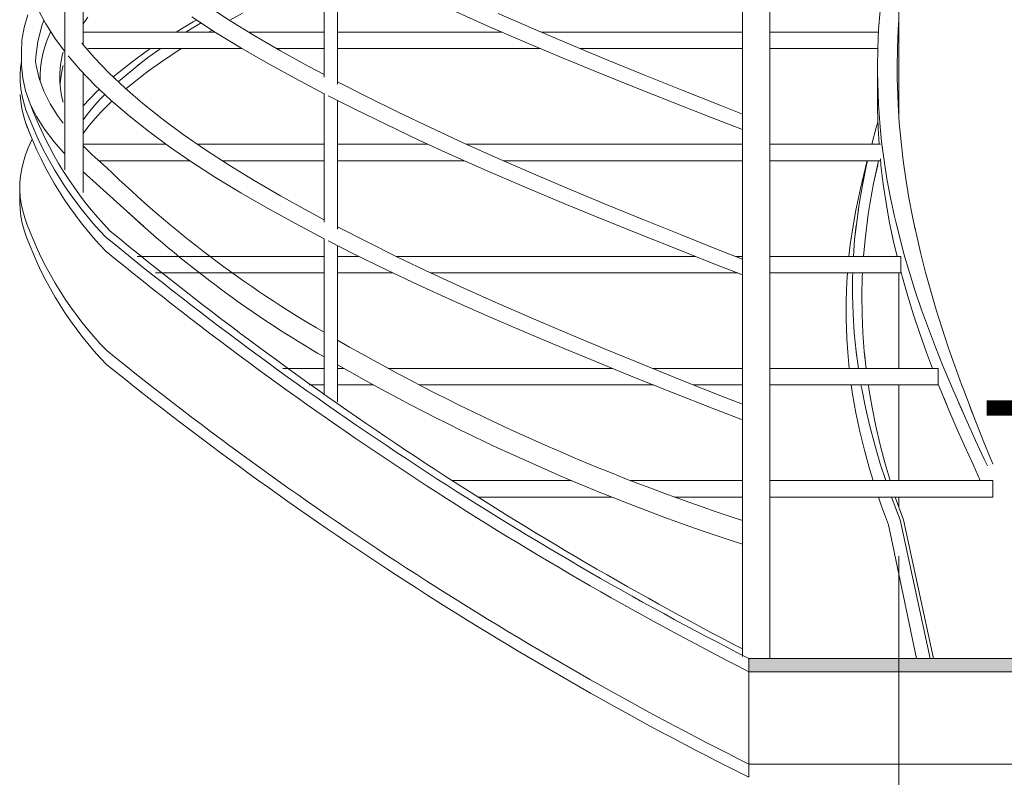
# Model space of a CAD drawing. Header units: centimetres. Extents: x 13236 to 130629, y -361 to 3059.
# Tile 41 of 205: x 76869 to 77018, y 574 to 689. Entities that reach past the tile are written whole.
import ezdxf

# ---------------------------------------------------------------- set-up
doc = ezdxf.new("R2010")
doc.units = ezdxf.units.CM
doc.header["$MEASUREMENT"] = 0
doc.linetypes.add('Wipeout_Contour', pattern=[100, 0, -100])
doc.layers.add('0_Nr_pióra__1', color=7, linetype='Continuous', lineweight=13)
doc.layers.add('0_Nr_pióra__103', color=7, linetype='Continuous', lineweight=5)
doc.styles.add('STYL_AUTOMATYCZNY_1', font='GOTHIC.TTF')

# ---------------------------------------------------------------- blocks, each defined once
blk = doc.blocks.new('Wymiary_72_4', base_point=(77054.69, 592.31))
at = {"layer": '0_Nr_pióra__1', "linetype": 'Continuous'}
for p, q in [((77054.69, 592.31), (77039.69, 607.31)), ((77039.69, 607.31), (77069.69, 607.31)), ((77069.69, 607.31), (77054.69, 592.31))]:
    blk.add_line(p, q, dxfattribs=at)
at = {"layer": '0_Nr_pióra__1', "insert": (77014.35, 615.27), "char_height": 22.5, "attachment_point": 7, "style": 'STYL_AUTOMATYCZNY_1'}
blk.add_mtext('\\A1;{\\pql;\\fCentury Gothic|b0|i0|c238|p34;+1,70}', dxfattribs=at)

msp = doc.modelspace()

# ---------------------------------------------------------------- linework, layer by layer
at = {"layer": '0_Nr_pióra__103', "linetype": 'Continuous'}
for p, q in [((76876.01, 666.43), (76876.01, 769.64)), ((76982.91, 592.31), (76982.91, 716.21)), ((76978.78, 592.62), (76978.78, 714.34)), ((76878.79, 685.41), (76878.79, 703.11)), ((76915.32, 680.48), (76915.32, 699.99)), ((76917.37, 679.43), (76917.37, 698.95)), ((77002.49, 681.69), (77002.49, 700.13)), ((76900.92, 689.15), (76897.33, 691.48)), ((76869.84, 688.02), (76870.42, 689.95)), ((76873.12, 688.59), (76871.89, 690.92)), ((76901.03, 689.14), (76902.96, 690.2)), ((76940.07, 688.29), (76934.82, 690.62)), ((76947.07, 687.83), (76941.73, 690.16)), ((76999.43, 687.71), (76999.66, 690.55)), ((76999.43, 687.71), (76999.66, 690.55)), ((76872.52, 688.25), (76872.83, 689.13)), ((76874.6, 686.26), (76873.12, 688.59)), ((76878.79, 688.59), (76879.51, 689.56)), ((76893.69, 687.8), (76895.48, 688.86)), ((76895.17, 687.8), (76896.68, 688.7)), ((76898.89, 687.27), (76895.28, 689.61)), ((76895.48, 688.86), (76895.98, 689.15)), ((76904.72, 686.82), (76900.92, 689.15)), ((76900.98, 689.11), (76901.03, 689.14)), ((77002.39, 687.71), (77002.49, 689.16)), ((77002.39, 687.71), (77002.49, 689.16)), ((76869.52, 686.09), (76869.84, 688.02)), ((76871.94, 685.91), (76872.52, 688.25)), ((76872.42, 687.86), (76872.48, 688.04)), ((76873.35, 686.14), (76873.8, 687.2)), ((76873.8, 687.2), (76873.89, 687.38)), ((76878.79, 687.31), (76898.84, 687.31)), ((76892.89, 687.31), (76893.69, 687.8)), ((76894.38, 687.31), (76895.17, 687.8)), ((76897.83, 687.31), (76898.36, 687.62)), ((76902.72, 684.94), (76898.89, 687.27)), ((76903.92, 687.31), (76915.32, 687.31)), ((76917.37, 687.31), (76942.34, 687.31)), ((76945.46, 685.96), (76940.07, 688.29)), ((76952.54, 685.5), (76947.07, 687.83)), ((76948.29, 687.31), (76978.78, 687.31)), ((76982.91, 687.31), (76999.41, 687.31)), ((76999.29, 684.87), (76999.43, 687.71)), ((76999.29, 684.87), (76999.43, 687.71)), ((77002.27, 684.87), (77002.39, 687.71)), ((77002.27, 684.87), (77002.39, 687.71)), ((76869.46, 684.16), (76869.52, 686.09)), ((76871.61, 683.58), (76871.94, 685.91)), ((76872.98, 685.08), (76873.35, 686.14)), ((76876.01, 684.37), (76874.6, 686.26)), ((76880.45, 683.47), (76878.58, 685.66)), ((76908.72, 684.48), (76904.72, 686.82)), ((76950.99, 683.62), (76945.46, 685.96)), ((76958.12, 683.17), (76952.54, 685.5)), ((76869.45, 682.25), (76869.46, 684.16)), ((76872.46, 682.95), (76872.68, 684.01)), ((76872.68, 684.01), (76872.98, 685.08)), ((76875.46, 682.95), (76875.67, 684.01)), ((76875.67, 684.01), (76875.75, 684.29)), ((76879.51, 684.81), (76902.95, 684.81)), ((76887.23, 683.55), (76888.73, 684.61)), ((76888.73, 684.61), (76889.02, 684.81)), ((76888.78, 683.55), (76890.27, 684.61)), ((76890.27, 684.61), (76890.56, 684.81)), ((76892.08, 683.78), (76893.67, 684.81)), ((76906.75, 682.61), (76902.72, 684.94)), ((76908.16, 684.81), (76915.32, 684.81)), ((76912.91, 682.15), (76908.72, 684.48)), ((76917.37, 684.81), (76925.86, 684.81)), ((76925.46, 684.81), (76948.18, 684.81)), ((76954.19, 684.81), (76978.78, 684.81)), ((76982.91, 684.81), (76999.29, 684.81)), ((76999.24, 682.04), (76999.29, 684.87)), ((76999.24, 682.04), (76999.29, 684.87)), ((77002.24, 682.04), (77002.27, 684.87)), ((77002.24, 682.04), (77002.27, 684.87)), ((77002.49, 674.73), (77002.49, 685.1)), ((76869.32, 681.89), (76869.45, 682.85)), ((76871.59, 682.84), (76871.61, 683.58)), ((76871.65, 682.23), (76871.59, 682.84)), ((76872.32, 681.89), (76872.46, 682.95)), ((76875.32, 681.89), (76875.46, 682.95)), ((76878.33, 681.6), (76876.51, 683.73)), ((76882.68, 681.14), (76880.45, 683.47)), ((76883.35, 680.51), (76886.23, 682.81)), ((76884.13, 679.77), (76887.37, 682.49)), ((76886.23, 682.81), (76887.23, 683.55)), ((76887.04, 682.23), (76887.37, 682.49)), ((76887.37, 682.49), (76888.78, 683.55)), ((76889, 681.66), (76890.51, 682.72)), ((76890.51, 682.72), (76892.08, 683.78)), ((76910.98, 680.28), (76906.75, 682.61)), ((76956.63, 681.29), (76950.99, 683.62)), ((76963.81, 680.84), (76958.12, 683.17)), ((76869.26, 680.83), (76869.32, 681.89)), ((76869.63, 680.32), (76869.45, 682.25)), ((76872.11, 680.3), (76871.65, 682.23)), ((76872.26, 680.83), (76872.32, 681.89)), ((76875.26, 680.83), (76875.32, 681.89)), ((76875.34, 680), (76875.49, 681.06)), ((76875.49, 681.06), (76875.72, 682.12)), ((76875.72, 682.12), (76875.75, 682.23)), ((76880.56, 679.26), (76878.33, 681.6)), ((76878.79, 662.99), (76878.79, 681.11)), ((76885.15, 678.81), (76882.68, 681.14)), ((76885.26, 678.71), (76888.69, 681.42)), ((76888.47, 681.26), (76889, 681.66)), ((76915.32, 680.87), (76912.91, 682.15)), ((76962.39, 678.96), (76956.63, 681.29)), ((76999.25, 681.25), (76999.24, 682.04)), ((76999.25, 681.25), (76999.24, 682.04)), ((76999.25, 675.59), (76999.24, 681.25)), ((76999.39, 676.37), (76999.25, 681.25)), ((77002.26, 680.28), (77002.24, 682.04)), ((77002.26, 680.28), (77002.24, 682.04)), ((76869.27, 679.76), (76869.26, 680.83)), ((76869.37, 678.7), (76869.27, 679.76)), ((76870.06, 678.39), (76869.63, 680.32)), ((76872.82, 678.37), (76872.11, 680.3)), ((76872.27, 679.85), (76872.26, 680.83)), ((76875.27, 679.76), (76875.26, 680.83)), ((76875.36, 678.7), (76875.27, 679.76)), ((76875.3, 679.44), (76875.34, 680)), ((76884.76, 680.36), (76884.84, 680.43)), ((76915.36, 677.97), (76910.98, 680.28)), ((76921.85, 677.49), (76917.37, 679.78)), ((76969.61, 678.5), (76963.81, 680.84)), ((77002.38, 676.37), (77002.26, 680.4)), ((76869.35, 676.81), (76869.27, 677.87)), ((76869.54, 677.64), (76869.37, 678.7)), ((76870.76, 676.46), (76870.06, 678.39)), ((76873.78, 676.44), (76872.82, 678.37)), ((76875.53, 677.64), (76875.36, 678.7)), ((76879.79, 677.18), (76880.84, 678.24)), ((76883.04, 676.93), (76880.56, 679.26)), ((76880.84, 678.24), (76881.24, 678.62)), ((76887.85, 676.48), (76885.15, 678.81)), ((76915.32, 658.48), (76915.32, 677.99)), ((76968.25, 676.63), (76962.39, 678.96)), ((76975.49, 676.17), (76969.61, 678.5)), ((76999.25, 675.59), (76999.25, 678.42)), ((77002.38, 676.37), (77002.32, 678.05)), ((76869.51, 675.75), (76869.35, 676.81)), ((76869.79, 676.58), (76869.54, 677.64)), ((76870.13, 675.51), (76869.79, 676.58)), ((76871.71, 674.53), (76870.76, 676.46)), ((76875, 674.51), (76873.78, 676.44)), ((76875.75, 676.68), (76875.53, 677.64)), ((76878.82, 676.11), (76879.79, 677.18)), ((76880.47, 676.11), (76881.42, 677.18)), ((76881.42, 677.18), (76882.07, 677.84)), ((76882.62, 676.34), (76883.15, 676.84)), ((76885.75, 674.6), (76883.04, 676.93)), ((76890.79, 674.14), (76887.85, 676.48)), ((76920, 675.61), (76915.97, 677.66)), ((76917.37, 657.43), (76917.37, 676.95)), ((76926.59, 675.16), (76921.85, 677.49)), ((76974.2, 674.3), (76968.25, 676.63)), ((76869.75, 674.69), (76869.51, 675.75)), ((76878.79, 676.07), (76878.82, 676.11)), ((76878.79, 673.99), (76879.59, 675.05)), ((76879.59, 675.05), (76880.47, 676.11)), ((76880.6, 674.22), (76881.57, 675.28)), ((76881.57, 675.28), (76882.62, 676.34)), ((76924.78, 673.28), (76920, 675.61)), ((76931.48, 672.83), (76926.59, 675.16)), ((76978.78, 674.89), (76975.49, 676.17)), ((76999.35, 672.75), (76999.25, 675.59)), ((76999.35, 672.75), (76999.25, 675.59)), ((76999.59, 673.54), (76999.39, 676.37)), ((76999.59, 673.54), (76999.39, 676.37)), ((77002.56, 673.54), (77002.38, 676.37)), ((77002.56, 673.54), (77002.38, 676.37)), ((76870.06, 673.62), (76869.75, 674.69)), ((76870.38, 672.77), (76870.06, 673.62)), ((76872.92, 672.6), (76871.71, 674.53)), ((76875.75, 673.52), (76875, 674.51)), ((76879.71, 673.16), (76880.6, 674.22)), ((76888.7, 672.27), (76885.75, 674.6)), ((76893.95, 671.81), (76890.79, 674.14)), ((76978.78, 672.53), (76974.2, 674.3)), ((76999.07, 672.87), (76999.32, 673.68)), ((76999.07, 672.87), (76999.32, 673.68)), ((76999.88, 670.7), (76999.59, 673.54)), ((76999.88, 670.7), (76999.59, 673.54)), ((77002.82, 670.7), (77002.56, 673.54)), ((77002.82, 670.7), (77002.56, 673.54)), ((76874.38, 670.66), (76872.92, 672.6)), ((76878.79, 671.94), (76878.9, 672.09)), ((76878.9, 672.09), (76879.71, 673.16)), ((76891.88, 669.94), (76888.7, 672.27)), ((76929.72, 670.95), (76924.78, 673.28)), ((76936.54, 670.49), (76931.48, 672.83)), ((76998.37, 670.31), (76999.07, 672.87)), ((76998.37, 670.31), (76999.07, 672.87)), ((76999.5, 670.31), (76999.35, 672.75)), ((76999.5, 670.31), (76999.35, 672.75)), ((76870.47, 669.78), (76871.06, 671.07)), ((76875.75, 669.12), (76874.38, 670.66)), ((76897.33, 669.48), (76893.95, 671.81)), ((76934.82, 668.62), (76929.72, 670.95)), ((76941.73, 668.16), (76936.54, 670.49)), ((77000.24, 667.87), (76999.88, 670.7)), ((77000.24, 667.87), (76999.88, 670.7)), ((77003.15, 667.87), (77002.82, 670.7)), ((77003.15, 667.87), (77002.82, 670.7)), ((76870.06, 668.72), (76870.47, 669.78)), ((76876.01, 668.86), (76875.75, 669.12)), ((76878.79, 670.31), (76891.37, 670.31)), ((76880.14, 668.71), (76878.79, 670.05)), ((76895.28, 667.61), (76891.88, 669.94)), ((76896.13, 670.31), (76902.36, 670.31)), ((76900.92, 667.15), (76897.33, 669.48)), ((76901.86, 670.31), (76915.32, 670.31)), ((76908.23, 670.31), (76914.77, 670.31)), ((76917.37, 670.31), (76931.13, 670.31)), ((76917.37, 670.31), (76931.13, 670.31)), ((76917.37, 670.31), (76917.51, 670.31)), ((76936.95, 670.31), (76958.34, 670.31)), ((76936.95, 670.31), (76958.34, 670.31)), ((76957.09, 670.31), (76978.78, 670.31)), ((76965.36, 670.31), (76977.95, 670.31)), ((76982.91, 670.31), (76999.7, 670.31)), ((76982.91, 670.31), (76999.7, 670.31)), ((76869.48, 666.59), (76869.73, 667.65)), ((76869.73, 667.65), (76870.06, 668.72)), ((76882.35, 666.78), (76880.14, 668.71)), ((76881.18, 667.81), (76894.98, 667.81)), ((76881.18, 667.81), (76894.98, 667.81)), ((76881.18, 667.81), (76894.98, 667.81)), ((76898.89, 665.27), (76895.28, 667.61)), ((76899.9, 667.81), (76907.62, 667.81)), ((76899.9, 667.81), (76907.62, 667.81)), ((76899.9, 667.81), (76907.62, 667.81)), ((76906.46, 667.81), (76914.8, 667.81)), ((76913.69, 667.81), (76914.77, 667.81)), ((76914.8, 667.81), (76915.32, 667.81)), ((76917.37, 667.81), (76936.65, 667.81)), ((76917.37, 667.81), (76936.65, 667.81)), ((76940.07, 666.29), (76934.82, 668.62)), ((76947.07, 665.83), (76941.73, 668.16)), ((76942.54, 667.81), (76965.84, 667.81)), ((76942.54, 667.81), (76965.84, 667.81)), ((76965.18, 667.81), (76977.95, 667.81)), ((76972.9, 667.81), (76977.95, 667.81)), ((76976.61, 667.81), (76978.78, 667.81)), ((76982.91, 667.81), (76999.72, 667.81)), ((76982.91, 667.81), (76999.72, 667.81)), ((76996.66, 663.59), (76997.71, 667.82)), ((76997.61, 667.21), (76997.75, 667.81)), ((76997.61, 667.21), (76997.75, 667.81)), ((76998.67, 664.37), (76999.41, 667.81)), ((76999.78, 667.09), (76999.69, 668.1)), ((76999.78, 667.09), (76999.69, 668.1)), ((77000.69, 665.04), (77000.24, 667.87)), ((77000.69, 665.04), (77000.24, 667.87)), ((77003.55, 665.04), (77003.15, 667.87)), ((77003.55, 665.04), (77003.15, 667.87)), ((76869.3, 665.53), (76869.48, 666.59)), ((76887.93, 657.87), (76878.79, 666.14)), ((76904.72, 664.82), (76900.92, 667.15)), ((76945.46, 663.96), (76940.07, 666.29)), ((76996.66, 663.59), (76997.36, 666.42)), ((76997.01, 664.37), (76997.61, 667.21)), ((76997.01, 664.37), (76997.61, 667.21)), ((76998.67, 664.37), (76999.28, 667.21)), ((77000.13, 664.25), (76999.78, 667.09)), ((77000.13, 664.25), (76999.78, 667.09)), ((76869.2, 663.4), (76869.21, 664.47)), ((76869.21, 664.47), (76869.3, 665.53)), ((76902.72, 662.94), (76898.89, 665.27)), ((76908.72, 662.48), (76904.72, 664.82)), ((76952.54, 663.5), (76947.07, 665.83)), ((77001.22, 662.2), (77000.69, 665.04)), ((77001.22, 662.2), (77000.69, 665.04)), ((77004.01, 662.2), (77003.55, 665.04)), ((77004.01, 662.2), (77003.55, 665.04)), ((76869.17, 661.51), (76869.2, 663.4)), ((76869.26, 662.34), (76869.2, 663.4)), ((76906.75, 660.61), (76902.72, 662.94)), ((76950.99, 661.62), (76945.46, 663.96)), ((76958.12, 661.17), (76952.54, 663.5)), ((76996.05, 660.76), (76996.66, 663.59)), ((76996.05, 660.76), (76996.66, 663.59)), ((76996.51, 661.54), (76997.01, 664.37)), ((76996.51, 661.54), (76997.01, 664.37)), ((76998.15, 661.54), (76998.67, 664.37)), ((76998.15, 661.54), (76998.67, 664.37)), ((77000.55, 661.42), (77000.13, 664.25)), ((77000.55, 661.42), (77000.13, 664.25)), ((76869.23, 660.45), (76869.17, 661.51)), ((76869.4, 661.28), (76869.26, 662.34)), ((76912.91, 660.15), (76908.72, 662.48)), ((76956.63, 659.29), (76950.99, 661.62)), ((76996.32, 660.2), (76996.51, 661.54)), ((76996.32, 660.2), (76996.51, 661.54)), ((76997.86, 659.7), (76998.15, 661.54)), ((76997.86, 659.7), (76998.15, 661.54)), ((77001.83, 659.37), (77001.22, 662.2)), ((77001.83, 659.37), (77001.22, 662.2)), ((77004.55, 659.37), (77004.01, 662.2)), ((77004.55, 659.37), (77004.01, 662.2)), ((76869.36, 659.39), (76869.23, 660.45)), ((76869.63, 660.22), (76869.4, 661.28)), ((76869.93, 659.15), (76869.63, 660.22)), ((76910.98, 658.28), (76906.75, 660.61)), ((76915.32, 658.87), (76912.91, 660.15)), ((76963.81, 658.84), (76958.12, 661.17)), ((76995.54, 657.92), (76995.97, 660.32)), ((76995.79, 655.87), (76996.35, 660.43)), ((76995.97, 660.32), (76996.05, 660.76)), ((76995.97, 660.32), (76996.05, 660.76)), ((77001.04, 658.67), (77000.55, 661.42)), ((77001.04, 658.67), (77000.55, 661.42)), ((76869.57, 658.33), (76869.36, 659.39)), ((76870.31, 658.09), (76869.93, 659.15)), ((76962.39, 656.96), (76956.63, 659.29)), ((76969.61, 656.5), (76963.81, 658.84)), ((76997.36, 655.87), (76997.86, 659.7)), ((77001.64, 655.75), (77001.04, 658.67)), ((77002.08, 658.33), (77001.83, 659.37)), ((77002.08, 658.33), (77001.83, 659.37)), ((77003.27, 653.7), (77002.02, 658.61)), ((77004.97, 657.4), (77004.55, 659.37)), ((77004.97, 657.4), (77004.55, 659.37)), ((76869.86, 657.26), (76869.57, 658.33)), ((76870.23, 656.2), (76869.86, 657.26)), ((76870.33, 658.04), (76870.31, 658.09)), ((76915.36, 655.97), (76910.98, 658.28)), ((76921.85, 655.49), (76917.37, 657.78)), ((76995.12, 655.09), (76995.54, 657.92)), ((76995.12, 655.09), (76995.54, 657.92)), ((76995.54, 657.92), (76995.59, 658.21)), ((76995.79, 655.87), (76996.03, 658.06)), ((76997.36, 655.87), (76997.57, 657.57)), ((77005.81, 653.7), (77004.89, 657.74)), ((76915.32, 632.46), (76915.32, 655.99)), ((76920, 653.61), (76915.97, 655.66)), ((76926.59, 653.16), (76921.85, 655.49)), ((76968.25, 654.63), (76962.39, 656.96)), ((76975.49, 654.17), (76969.61, 656.5)), ((76995.6, 653.31), (76995.79, 655.87)), ((76995.6, 653.31), (76995.79, 655.87)), ((76997.14, 653.31), (76997.36, 655.87)), ((76997.14, 653.31), (76997.36, 655.87)), ((77001.64, 655.75), (77001.53, 656.3)), ((77002.22, 653.31), (77001.64, 655.75)), ((77002.22, 653.31), (77001.64, 655.75)), ((77003.27, 653.7), (77002.68, 655.93)), ((76917.37, 631.27), (76917.37, 654.95)), ((76974.2, 652.3), (76968.25, 654.63)), ((76978.78, 652.89), (76975.49, 654.17)), ((76994.93, 653.31), (76995.12, 655.09)), ((76994.93, 653.31), (76995.12, 655.09)), ((77005.81, 653.7), (77005.51, 655.02)), ((76886.97, 653.31), (76915.32, 653.31)), ((76917.37, 653.31), (76920.63, 653.31)), ((76924.78, 651.28), (76920, 653.61)), ((76926.28, 653.31), (76943.89, 653.31)), ((76931.48, 650.83), (76926.59, 653.16)), ((76941.49, 653.31), (76971.62, 653.31)), ((76950.78, 653.31), (76971.62, 653.31)), ((76977.7, 653.31), (76978.78, 653.31)), ((76977.7, 653.31), (76977.95, 653.31)), ((76977.7, 653.31), (76977.95, 653.31)), ((76982.91, 653.31), (77002.78, 653.31)), ((76982.91, 653.31), (77002.78, 653.31)), ((77002.78, 653.31), (77002.78, 650.81)), ((77004.1, 650.87), (77003.27, 653.7)), ((77004.1, 650.87), (77003.27, 653.7)), ((77006.54, 650.87), (77005.81, 653.7)), ((77006.54, 650.87), (77005.81, 653.7)), ((76929.72, 648.95), (76924.78, 651.28)), ((76978.78, 650.53), (76974.2, 652.3)), ((77003.04, 650.09), (77002.78, 651.1)), ((77003.04, 650.09), (77002.78, 651.1)), ((76889.78, 650.81), (76915.32, 650.81)), ((76917.37, 650.81), (76925.78, 650.81)), ((76936.54, 648.49), (76931.48, 650.83)), ((76931.52, 650.81), (76951.01, 650.81)), ((76947.94, 650.81), (76951.01, 650.81)), ((76949.08, 650.81), (76978.05, 650.81)), ((76957.97, 650.81), (76977.95, 650.81)), ((76982.91, 650.81), (77002.85, 650.81)), ((76982.91, 650.81), (77002.85, 650.81)), ((76982.91, 650.81), (76983.45, 650.81)), ((76994.6, 649.42), (76994.7, 650.81)), ((76994.6, 649.42), (76994.7, 650.81)), ((76995.45, 647.37), (76995.47, 650.21)), ((76995.45, 647.37), (76995.47, 650.21)), ((76995.47, 650.21), (76995.49, 650.81)), ((76995.47, 650.21), (76995.49, 650.81)), ((76996.89, 647.37), (76996.95, 650.21)), ((76996.89, 647.37), (76996.95, 650.21)), ((76996.95, 650.21), (76996.99, 650.81)), ((76996.95, 650.21), (76996.99, 650.81)), ((77002.49, 636.31), (77002.49, 650.81)), ((77003.85, 647.25), (77003.04, 650.09)), ((77003.85, 647.25), (77003.04, 650.09)), ((77004.99, 648.04), (77004.1, 650.87)), ((77004.99, 648.04), (77004.1, 650.87)), ((77007.32, 648.04), (77006.54, 650.87)), ((77007.32, 648.04), (77006.54, 650.87)), ((76934.82, 646.62), (76929.72, 648.95)), ((76941.73, 646.16), (76936.54, 648.49)), ((76994.49, 646.59), (76994.6, 649.42)), ((76994.49, 646.59), (76994.6, 649.42)), ((77005.95, 645.2), (77004.99, 648.04)), ((77005.95, 645.2), (77004.99, 648.04)), ((77008.16, 645.2), (77007.32, 648.04)), ((77008.16, 645.2), (77007.32, 648.04)), ((76940.07, 644.29), (76934.82, 646.62)), ((76994.48, 643.76), (76994.49, 646.59)), ((76994.48, 643.76), (76994.49, 646.59)), ((76995.54, 644.54), (76995.45, 647.37)), ((76995.54, 644.54), (76995.45, 647.37)), ((76996.91, 644.54), (76996.89, 647.37)), ((76996.91, 644.54), (76996.89, 647.37)), ((77004.72, 644.42), (77003.85, 647.25)), ((77004.72, 644.42), (77003.85, 647.25)), ((76947.07, 643.83), (76941.73, 646.16)), ((77006.97, 642.37), (77005.95, 645.2)), ((77006.97, 642.37), (77005.95, 645.2)), ((77009.05, 642.37), (77008.16, 645.2)), ((77009.05, 642.37), (77008.16, 645.2)), ((76945.46, 641.96), (76940.07, 644.29)), ((76952.54, 641.5), (76947.07, 643.83)), ((76994.58, 640.92), (76994.48, 643.76)), ((76994.58, 640.92), (76994.48, 643.76)), ((76995.72, 641.71), (76995.54, 644.54)), ((76995.72, 641.71), (76995.54, 644.54)), ((76997.03, 641.71), (76996.91, 644.54)), ((76997.03, 641.71), (76996.91, 644.54)), ((77005.66, 641.59), (77004.72, 644.42)), ((77005.66, 641.59), (77004.72, 644.42)), ((77008.04, 639.54), (77006.97, 642.37)), ((77008.04, 639.54), (77006.97, 642.37)), ((77009.99, 639.54), (77009.05, 642.37)), ((77009.99, 639.54), (77009.05, 642.37)), ((76950.99, 639.62), (76945.46, 641.96)), ((76958.12, 639.17), (76952.54, 641.5)), ((76994.73, 638.72), (76994.58, 640.92)), ((76994.73, 638.72), (76994.58, 640.92)), ((76996, 638.87), (76995.72, 641.71)), ((76996, 638.87), (76995.72, 641.71)), ((76997.25, 638.87), (76997.03, 641.71)), ((76997.25, 638.87), (76997.03, 641.71)), ((77006.66, 638.75), (77005.66, 641.59)), ((77006.66, 638.75), (77005.66, 641.59)), ((76956.63, 637.29), (76950.99, 639.62)), ((76963.81, 636.84), (76958.12, 639.17)), ((77009.17, 636.7), (77008.04, 639.54)), ((77009.17, 636.7), (77008.04, 639.54)), ((77010.98, 636.7), (77009.99, 639.54)), ((77010.98, 636.7), (77009.99, 639.54)), ((76994.96, 636.31), (76994.73, 638.72)), ((76996.08, 638.28), (76996, 638.87)), ((76996.35, 636.31), (76996, 638.87)), ((76997.36, 637.87), (76997.25, 638.87)), ((76997.53, 636.31), (76997.25, 638.87)), ((77007.57, 636.31), (77006.66, 638.75)), ((77007.57, 636.31), (77006.66, 638.75)), ((76909.07, 636.31), (76915.32, 636.31)), ((76917.37, 636.31), (76918.36, 636.31)), ((76925.06, 636.31), (76959.06, 636.31)), ((76962.39, 634.96), (76956.63, 637.29)), ((76969.61, 634.5), (76963.81, 636.84)), ((76965.12, 636.31), (76978.78, 636.31)), ((76982.91, 636.31), (76995.27, 636.31)), ((76982.91, 636.31), (76995.27, 636.31)), ((76994.96, 636.31), (76994.95, 636.41)), ((76995.27, 636.31), (77008.44, 636.31)), ((77002.16, 636.31), (77008.44, 636.31)), ((77008.44, 636.31), (77008.44, 633.81)), ((77010.35, 633.87), (77009.17, 636.7)), ((77010.35, 633.87), (77009.17, 636.7)), ((77012.01, 633.87), (77010.98, 636.7)), ((77012.01, 633.87), (77010.98, 636.7)), ((76968.25, 632.63), (76962.39, 634.96)), ((76913.06, 633.81), (76915.32, 633.81)), ((76917.37, 633.81), (76922.84, 633.81)), ((76929.78, 633.81), (76965.29, 633.81)), ((76975.49, 632.17), (76969.61, 634.5)), ((76971.36, 633.81), (76978.78, 633.81)), ((76982.91, 633.81), (77003.05, 633.81)), ((76982.91, 633.81), (77008.44, 633.81)), ((76995.47, 632.42), (76995.28, 633.81)), ((76995.47, 632.42), (76995.28, 633.81)), ((76996.86, 633.21), (76996.75, 633.81)), ((76996.86, 633.21), (76996.75, 633.81)), ((76997.42, 630.37), (76996.86, 633.21)), ((76997.42, 630.37), (76996.86, 633.21)), ((76997.95, 633.21), (76997.87, 633.81)), ((76997.95, 633.21), (76997.87, 633.81)), ((76998.44, 630.37), (76997.95, 633.21)), ((76998.44, 630.37), (76997.95, 633.21)), ((77002.49, 619.31), (77002.49, 633.81)), ((77009.99, 630.25), (77008.52, 633.84)), ((77010.46, 633.62), (77010.35, 633.87)), ((77010.46, 633.62), (77010.35, 633.87)), ((77012.83, 628.2), (77010.46, 633.62)), ((77012.33, 633.01), (77012.01, 633.87)), ((77012.33, 633.01), (77012.01, 633.87)), ((76974.2, 630.3), (76968.25, 632.63)), ((76978.78, 630.89), (76975.49, 632.17)), ((76995.97, 629.59), (76995.47, 632.42)), ((76995.97, 629.59), (76995.47, 632.42)), ((77009.99, 630.25), (77009.37, 631.78)), ((77014.17, 628.2), (77012.33, 633.01)), ((76978.78, 628.53), (76974.2, 630.3)), ((76998.08, 627.54), (76997.42, 630.37)), ((76998.08, 627.54), (76997.42, 630.37)), ((76999.02, 627.54), (76998.44, 630.37)), ((76999.02, 627.54), (76998.44, 630.37)), ((77011.2, 627.42), (77009.99, 630.25)), ((77011.2, 627.42), (77009.99, 630.25)), ((77011.57, 631.04), (77011.55, 631.08)), ((77011.57, 631.04), (77011.55, 631.08)), ((77012.83, 628.2), (77011.57, 631.04)), ((77014.17, 628.2), (77013.27, 630.52)), ((76996.57, 626.76), (76995.97, 629.59)), ((76996.57, 626.76), (76995.97, 629.59)), ((76998.83, 624.71), (76998.08, 627.54)), ((76998.83, 624.71), (76998.08, 627.54)), ((76999.68, 624.71), (76999.02, 627.54)), ((76999.68, 624.71), (76999.02, 627.54)), ((77012.45, 624.59), (77011.2, 627.42)), ((77012.45, 624.59), (77011.2, 627.42)), ((77014.12, 625.37), (77012.83, 628.2)), ((77014.12, 625.37), (77012.83, 628.2)), ((77015.3, 625.37), (77014.17, 628.2)), ((77015.3, 625.37), (77014.17, 628.2)), ((76997.26, 623.92), (76996.57, 626.76)), ((76997.26, 623.92), (76996.57, 626.76)), ((76999.67, 621.87), (76998.83, 624.71)), ((76999.67, 621.87), (76998.83, 624.71)), ((77000.43, 621.87), (76999.68, 624.71)), ((77000.43, 621.87), (76999.68, 624.71)), ((77013.74, 621.75), (77012.45, 624.59)), ((77013.74, 621.75), (77012.45, 624.59)), ((77015.45, 622.54), (77014.12, 625.37)), ((77015.45, 622.54), (77014.12, 625.37)), ((77016.46, 622.54), (77015.3, 625.37)), ((77016.46, 622.54), (77015.3, 625.37)), ((76998.04, 621.09), (76997.26, 623.92)), ((76998.04, 621.09), (76997.26, 623.92)), ((77000.5, 619.31), (76999.67, 621.87)), ((77000.5, 619.31), (76999.67, 621.87)), ((77001.17, 619.31), (77000.43, 621.87)), ((77001.17, 619.31), (77000.43, 621.87)), ((77014.84, 619.31), (77013.74, 621.75)), ((77014.84, 619.31), (77013.74, 621.75)), ((77015.91, 621.53), (77015.45, 622.54)), ((77015.91, 621.53), (77015.45, 622.54)), ((77016.75, 621.84), (77016.46, 622.54)), ((77016.75, 621.84), (77016.46, 622.54)), ((77016.78, 621.85), (77016.75, 621.84)), ((77016.78, 621.85), (77016.75, 621.84)), ((76998.59, 619.31), (76998.04, 621.09)), ((76998.59, 619.31), (76998.04, 621.09)), ((76934.75, 619.31), (76952.84, 619.31)), ((76961.81, 619.31), (76978.78, 619.31)), ((76982.91, 619.31), (77015.92, 619.31)), ((77015.92, 619.31), (77016.75, 619.31)), ((77016.75, 616.81), (77016.75, 619.31)), ((76938.67, 616.81), (76958.94, 616.81)), ((76968.45, 616.81), (76978.78, 616.81)), ((76982.91, 616.81), (77015.92, 616.81)), ((76999.88, 615.42), (76999.41, 616.81)), ((77002.68, 613.37), (77001.36, 616.81)), ((77003.18, 613.37), (77001.94, 616.81)), ((77002.49, 615.29), (77002.49, 616.81)), ((77015.92, 616.81), (77016.75, 616.81)), ((76999.88, 615.42), (76999.72, 615.88)), ((77000.94, 612.59), (76999.88, 615.42)), ((77000.94, 612.59), (76999.88, 615.42)), ((77002.68, 613.37), (77002, 615.15)), ((77003.18, 613.37), (77002.61, 614.95)), ((77002.49, 422.31), (77002.49, 607.85)), ((77002.49, 592.31), (77002.49, 607.85)), ((76979.74, 592.31), (76996.54, 592.31)), ((76979.74, 574.31), (76979.74, 592.31)), ((77008.07, 592.31), (77019.74, 592.31)), ((76985.24, 590.31), (76996.54, 590.31)), ((76996.54, 590.31), (77008.07, 590.31)), ((77008.07, 590.31), (77019.74, 590.31)), ((76979.74, 576.31), (77092.77, 576.31))]:
    msp.add_line(p, q, dxfattribs=at)
at = {"layer": '0_Nr_pióra__103', "linetype": 'Continuous', "flags": 128}
for points in [[(76870.76, 676.46, 0.104539), (76882.91, 657.14, 0.052467), (76978.78, 593.77)], [(76870.13, 675.51, 0.104539), (76882.28, 656.19, 0.053754), (76979.74, 592.31)], [(76870.15, 673.39, 0.104539), (76882.28, 654.06, 0.053754), (76979.74, 590.31)], [(76882.35, 666.78, 0.061505), (76915.32, 641.79)], [(76885.62, 659.96, 0.054824), (76915.32, 638.06)], [(76870.23, 658.34, 0.104539), (76882.38, 639.01, 0.053754), (76979.74, 576.31)], [(76870.23, 656.2, 0.104539), (76882.38, 636.88, 0.053754), (76979.74, 574.31)], [(76917.37, 640.6, 0.051661), (76978.78, 613.24)], [(76917.37, 636.88, 0.051654), (76978.78, 609.65)]]:
    msp.add_lwpolyline(points, format="xyb", dxfattribs=at)

# ---------------------------------------------------------------- block references
at = {"linetype": 'Continuous'}
msp.add_blockref('Wymiary_72_4', (77054.69, 592.31), dxfattribs=at)

# ---------------------------------------------------------------- wipeouts: each hides what was drawn before it
at = {"linetype": 'Wipeout_Contour', "ltscale": 231020.555433}
msp.add_wipeout([(77005.19, 592.31), (77004.01, 595.16), (77004.01, 592.31)], dxfattribs=at)

# ---------------------------------------------------------------- next in the draw order: hatches: boundary and pattern name
at = {"layer": '0_Nr_pióra__1', "linetype": 'Continuous'}
msp.add_hatch(color=256, dxfattribs=at).paths.add_polyline_path([(77092.77, 590.31), (77092.77, 592.23), (76979.74, 592.31), (76979.74, 590.31)])

# ---------------------------------------------------------------- next in the draw order: linework, layer by layer
at = {"layer": '0_Nr_pióra__1', "linetype": 'Continuous', "flags": 128}
msp.add_lwpolyline([(77092.77, 590.31), (77092.77, 592.23), (76979.74, 592.31), (76979.74, 590.31)], close=True, dxfattribs=at)
at = {"layer": '0_Nr_pióra__103', "linetype": 'Continuous'}
for p, q in [((77005.19, 592.31), (77000.94, 612.59)), ((77005.19, 592.31), (77000.94, 612.59)), ((77007.25, 592.31), (77002.68, 613.37)), ((77007.25, 592.31), (77002.68, 613.37)), ((77007.74, 592.31), (77003.18, 613.37)), ((77007.74, 592.31), (77003.18, 613.37)), ((76996.54, 592.31), (77008.07, 592.31))]:
    msp.add_line(p, q, dxfattribs=at)

doc.saveas('drawing.dxf')
